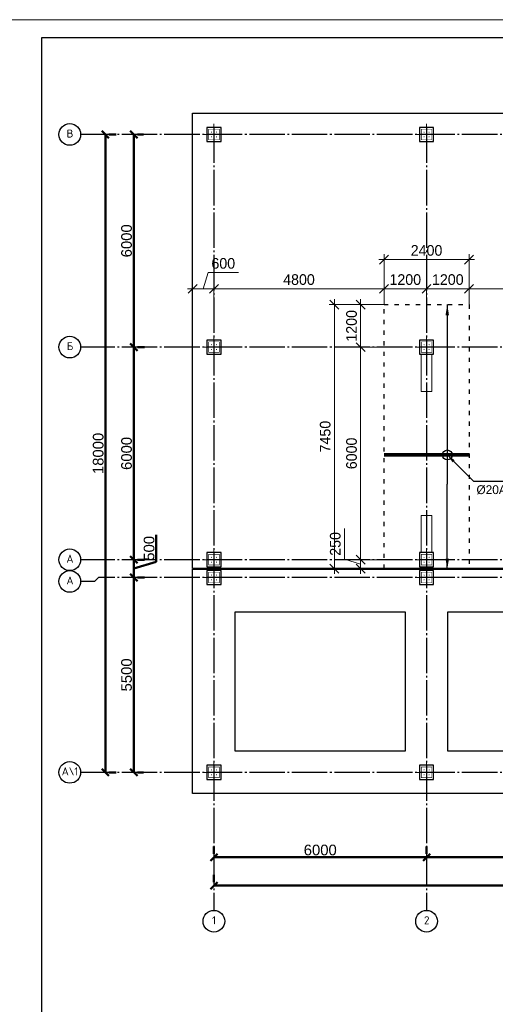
# Model space of a CAD drawing. Header units: millimetres. Extents: x -33345 to 4712671, y -3392 to 121473.
# Tile 59 of 256: x 444661 to 458082, y 58716 to 86501. Entities that reach past the tile are written whole.
import ezdxf
from ezdxf import colors
from ezdxf.entities.mleader import LeaderData, LeaderLine
from ezdxf.math import Vec2, Vec3

# ---------------------------------------------------------------- set-up
doc = ezdxf.new("R2010")
doc.units = ezdxf.units.MM
for name, pattern in [('ACAD_ISO03W100', [30, 12, -18]), ('CENTER2', [28.575, 19.05, -3.175, 3.175, -3.175]), ('ГОСТ 2.303 5', [24, 20, -1.5, 1, -1.5])]:
    doc.linetypes.add(name, pattern=pattern)
doc.layers.add('00-Axes', color=1, linetype='CENTER2')
doc.layers.add('A _razmer rtt', color=164, linetype='Continuous')
for name, color, linetype, lineweight in [('A _Devor rtt', 176, 'Continuous', 30), ('doors', 250, 'Continuous', 5), ('Lina', 7, 'Continuous', 20)]:
    doc.layers.add(name, color=color, linetype=linetype, lineweight=lineweight)
doc.styles.add('GOST-2.304_Type-B_italic', font='GOST Common Italic.ttf')
doc.styles.add('ISO', font='isocpeui.ttf')
doc.styles.add('ISOCPEUR_1.00', font='isocpeui.ttf')
doc.styles.add('RUS text aehalf', font='aehalf.shx', dxfattribs={"width": 0.7, "oblique": 15})
doc.styles.get("Standard").update_dxf_attribs({"font": 'arial.ttf'})
doc.styles.add('X-U-RW-01$0$StyleROMANS', font='GOTHIC.TTF')
doc.dimstyles.new('A', dxfattribs={"dimtxt": 300, "dimasz": 150, "dimexe": 100, "dimexo": 100, "dimgap": 50, "dimtad": 1, "dimdec": 0, "dimzin": 9, "dimtxsty": 'GOST-2.304_Type-B_italic', "dimblk": 'ARCHTICK', "dimcen": 0, "dimdle": 100, "dimclrd": 256, "dimclre": 256, "dimclrt": 256, "dimadec": 0, "dimazin": 2, "dimtm": 1e-09, "dimtfac": 1, "dimtdec": 0, "dimtmove": 1, "dimatfit": 3, "dimfxl": 1, "dimtolj": 1, "dimlwd": -1, "dimlwe": -1, "dimarcsym": 1})
doc.dimstyles.new('ISO-25$0', dxfattribs={"dimtxt": 300, "dimasz": 200, "dimexe": 100, "dimexo": 300, "dimgap": 50, "dimtad": 1, "dimdec": 0, "dimtxsty": 'Standard', "dimblk": 'OBLIQUE', "dimcen": 250, "dimadec": 0, "dimazin": 0, "dimtfac": 1, "dimtdec": 0, "dimtmove": 0, "dimatfit": 3, "dimldrblk": 'OBLIQUE', "dimfxl": 1.25, "dimarcsym": 0})
doc.dimstyles.new('RUS м100', dxfattribs={"dimscale": 0, "dimtxt": 250, "dimasz": 100, "dimexe": 100, "dimexo": 0, "dimgap": 70, "dimtad": 1, "dimdec": 0, "dimdsep": 46, "dimtxsty": 'RUS text aehalf', "dimblk": 'OBLIQUE', "dimcen": 0.09, "dimdle": 100, "dimclrd": 256, "dimclre": 256, "dimclrt": 256, "dimadec": 1, "dimazin": 2, "dimtfac": 1, "dimtdec": 0, "dimtofl": 0, "dimtmove": 0, "dimatfit": 3, "dimldrblk": 'OBLIQUE', "dimfxl": 300, "dimtolj": 1, "dimtzin": 0, "dimlwd": -1, "dimlwe": -1, "dimarcsym": 0})

# ---------------------------------------------------------------- blocks, each defined once
blk = doc.blocks.new('awe4tD')
at = {"layer": 'Lina', "ltscale": 10}
blk.add_lwpolyline([(-44239015, 22734378), (-44314815, 22734378), (-44314815, 22776378), (-44239015, 22776378)], close=True, dxfattribs=at)
at = {"layer": 'Lina', "lineweight": 30, "ltscale": 10}
blk.add_lwpolyline([(-44239515, 22734878), (-44312815, 22734878), (-44312815, 22775878), (-44239515, 22775878)], close=True, dxfattribs=at)
blk = doc.blocks.new('_Oblique')
at = {"color": 0, "linetype": 'ByBlock', "lineweight": -2}
blk.add_line((-0.5, -0.5), (0.5, 0.5), dxfattribs=at)
blk = doc.blocks.new('*D266')
at = {"color": 0, "lineweight": -2, "transparency": 16777216}
for p, q in [((-17273, -4026), (-17273, -4226)), ((-11273, -4026), (-11273, -4226)), ((-17273, -4326), (-11273, -4326))]:
    blk.add_line(p, q, dxfattribs=at)
at = {"layer": 'Defpoints', "color": 0, "lineweight": 30, "transparency": 16777216}
for p in [(-17273, -4326), (-11273, -4326), (-11273, -4326)]:
    blk.add_point(p, dxfattribs=at)
at = {"color": 0, "lineweight": -2, "transparency": 16777216, "xscale": 200, "yscale": 200, "zscale": 200, "rotation": 180}
blk.add_blockref('_Oblique', (-17273, -4326), dxfattribs=at)
at = {"color": 0, "lineweight": -2, "transparency": 16777216, "xscale": 200, "yscale": 200, "zscale": 200}
blk.add_blockref('_Oblique', (-11273, -4326), dxfattribs=at)
at = {"color": 0, "lineweight": 0, "transparency": 16777216, "insert": (-14273, -4123), "char_height": 300, "attachment_point": 5}
blk.add_mtext('6000', dxfattribs=at)
blk = doc.blocks.new('*D267')
at = {"color": 0, "lineweight": -2, "transparency": 16777216}
for p, q in [((-11273, -4026), (-11273, -4226)), ((-5273, -4026), (-5273, -4226)), ((-11273, -4326), (-5273, -4326))]:
    blk.add_line(p, q, dxfattribs=at)
at = {"layer": 'Defpoints', "color": 0, "lineweight": 30, "transparency": 16777216}
for p in [(-11273, -4326), (-5273, -4326), (-5273, -4326)]:
    blk.add_point(p, dxfattribs=at)
at = {"color": 0, "lineweight": -2, "transparency": 16777216, "xscale": 200, "yscale": 200, "zscale": 200, "rotation": 180}
blk.add_blockref('_Oblique', (-11273, -4326), dxfattribs=at)
at = {"color": 0, "lineweight": -2, "transparency": 16777216, "xscale": 200, "yscale": 200, "zscale": 200}
blk.add_blockref('_Oblique', (-5273, -4326), dxfattribs=at)
at = {"color": 0, "lineweight": 0, "transparency": 16777216, "insert": (-8273, -4123), "char_height": 300, "attachment_point": 5}
blk.add_mtext('6000', dxfattribs=at)
blk = doc.blocks.new('*D276')
at = {"color": 0, "lineweight": -2, "transparency": 16777216}
for p, q in [((-17273, -4826), (-17273, -5026)), ((42127, -4826), (42127, -5026)), ((42127, -5126), (-17273, -5126))]:
    blk.add_line(p, q, dxfattribs=at)
at = {"layer": 'Defpoints', "color": 0, "lineweight": 30, "transparency": 16777216}
for p in [(-17273, -5126), (-17273, -5126), (42127, -5126)]:
    blk.add_point(p, dxfattribs=at)
at = {"color": 0, "lineweight": -2, "transparency": 16777216, "xscale": 200, "yscale": 200, "zscale": 200, "rotation": 180}
blk.add_blockref('_Oblique', (-17273, -5126), dxfattribs=at)
at = {"color": 0, "lineweight": -2, "transparency": 16777216, "xscale": 200, "yscale": 200, "zscale": 200}
blk.add_blockref('_Oblique', (42127, -5126), dxfattribs=at)
at = {"color": 0, "lineweight": 0, "transparency": 16777216, "insert": (12427, -4923), "char_height": 300, "attachment_point": 5}
blk.add_mtext('59400', dxfattribs=at)
blk = doc.blocks.new('*D277')
at = {"color": 0, "lineweight": -2, "transparency": 16777216}
for p, q in [((-19534, 4069), (-19534, 10069)), ((-19234, 10069), (-19434, 10069)), ((-19234, 4069), (-19434, 4069))]:
    blk.add_line(p, q, dxfattribs=at)
at = {"layer": 'Defpoints', "color": 0, "lineweight": 30, "transparency": 16777216}
for p in [(-19534, 10069), (-19534, 10069), (-19534, 4069)]:
    blk.add_point(p, dxfattribs=at)
at = {"color": 0, "lineweight": -2, "transparency": 16777216, "xscale": 200, "yscale": 200, "zscale": 200}
for p, rotation in [((-19534, 10069), 90), ((-19534, 4069), 270)]:
    blk.add_blockref('_Oblique', p, dxfattribs=dict(at, rotation=rotation))
at = {"color": 0, "lineweight": 0, "transparency": 16777216, "insert": (-19738, 7069), "char_height": 300, "attachment_point": 5, "rotation": 90}
blk.add_mtext('6000', dxfattribs=at)
blk = doc.blocks.new('*D280')
at = {"color": 0, "lineweight": -2, "transparency": 16777216}
for p, q in [((-19534, 10069), (-19534, 16069)), ((-19263, 16069), (-19434, 16069)), ((-19234, 10069), (-19434, 10069))]:
    blk.add_line(p, q, dxfattribs=at)
at = {"layer": 'Defpoints', "color": 0, "lineweight": 30, "transparency": 16777216}
for p in [(-19563, 16069), (-19534, 16069), (-19534, 10069)]:
    blk.add_point(p, dxfattribs=at)
at = {"color": 0, "lineweight": -2, "transparency": 16777216, "xscale": 200, "yscale": 200, "zscale": 200}
for p, rotation in [((-19534, 16069), 90), ((-19534, 10069), 270)]:
    blk.add_blockref('_Oblique', p, dxfattribs=dict(at, rotation=rotation))
at = {"color": 0, "lineweight": 0, "transparency": 16777216, "insert": (-19738, 13069), "char_height": 300, "attachment_point": 5, "rotation": 90}
blk.add_mtext('6000', dxfattribs=at)
blk = doc.blocks.new('*D278')
at = {"color": 0, "lineweight": -2, "transparency": 16777216}
for p, q in [((-20334, 16069), (-20334, -1931)), ((-20034, 16069), (-20234, 16069)), ((-20034, -1931), (-20234, -1931))]:
    blk.add_line(p, q, dxfattribs=at)
at = {"layer": 'Defpoints', "color": 0, "lineweight": 30, "transparency": 16777216}
for p in [(-20334, 16069), (-20334, -1931), (-20334, -1931)]:
    blk.add_point(p, dxfattribs=at)
at = {"color": 0, "lineweight": -2, "transparency": 16777216, "xscale": 200, "yscale": 200, "zscale": 200}
for p, rotation in [((-20334, 16069), 90), ((-20334, -1931), 270)]:
    blk.add_blockref('_Oblique', p, dxfattribs=dict(at, rotation=rotation))
at = {"color": 0, "lineweight": 0, "transparency": 16777216, "insert": (-20538, 7069), "char_height": 300, "attachment_point": 5, "rotation": 90}
blk.add_mtext('18000', dxfattribs=at)
blk = doc.blocks.new('*D281')
at = {"color": 0, "lineweight": -2, "transparency": 16777216}
for p, q in [((-19534, 3569), (-19534, -1931)), ((-19234, 3569), (-19434, 3569)), ((-19263, -1931), (-19434, -1931))]:
    blk.add_line(p, q, dxfattribs=at)
at = {"layer": 'Defpoints', "color": 0, "lineweight": 30, "transparency": 16777216}
for p in [(-19534, 3569), (-19563, -1931), (-19534, -1931)]:
    blk.add_point(p, dxfattribs=at)
at = {"color": 0, "lineweight": -2, "transparency": 16777216, "xscale": 200, "yscale": 200, "zscale": 200}
for p, rotation in [((-19534, 3569), 90), ((-19534, -1931), 270)]:
    blk.add_blockref('_Oblique', p, dxfattribs=dict(at, rotation=rotation))
at = {"color": 0, "lineweight": 0, "transparency": 16777216, "insert": (-19738, 819), "char_height": 300, "attachment_point": 5, "rotation": 90}
blk.add_mtext('5500', dxfattribs=at)
blk = doc.blocks.new('*D279')
at = {"color": 0, "lineweight": -2, "transparency": 16777216}
for p, q in [((-18899, 4010), (-18899, 4772)), ((-19533, 3569), (-19533, 4069)), ((-19533, 3819), (-18899, 4010)), ((-19233, 4069), (-19433, 4069)), ((-19234, 3569), (-19433, 3569))]:
    blk.add_line(p, q, dxfattribs=at)
at = {"layer": 'Defpoints', "color": 0, "lineweight": 30, "transparency": 16777216}
for p in [(-19533, 4069), (-19533, 4069), (-19534, 3569)]:
    blk.add_point(p, dxfattribs=at)
at = {"color": 0, "lineweight": -2, "transparency": 16777216, "xscale": 200, "yscale": 200, "zscale": 200}
for p, rotation in [((-19533, 4069), 90), ((-19533, 3569), 270)]:
    blk.add_blockref('_Oblique', p, dxfattribs=dict(at, rotation=rotation))
at = {"color": 0, "lineweight": 0, "transparency": 16777216, "insert": (-19102, 4391), "char_height": 300, "attachment_point": 5, "rotation": 90}
blk.add_mtext('500', dxfattribs=at)
blk = doc.blocks.new('column')
at = {"lineweight": 0}
for points in [[(-68, 56, -1), (-68, 86, -1)], [(68, 56, 1), (68, 86, 1)], [(-68, -56, 1), (-68, -86, 1)], [(68, -56, -1), (68, -86, -1)]]:
    blk.add_hatch(color=0, dxfattribs=at).paths.add_polyline_path(points)
at = {"color": 0, "lineweight": 0}
for p, q in [((0, 300), (0, -300)), ((300, 0), (-300, 0))]:
    blk.add_line(p, q, dxfattribs=at)
at = {"lineweight": 30}
blk.add_lwpolyline([(-200, 200), (200, 200), (200, -200), (-200, -200)], close=True, dxfattribs=at)
at = {"color": 0, "lineweight": 0, "const_width": 15}
blk.add_lwpolyline([(150, -150), (150, 150), (-150, 150), (-150, -150)], close=True, dxfattribs=at)
blk = doc.blocks.new('_ArchTick')
at = {"color": 0, "linetype": 'ByBlock', "const_width": 0.15}
blk.add_lwpolyline([(-0.5, -0.5), (0.5, 0.5)], dxfattribs=at)
blk = doc.blocks.new('*D3133')
at = {"layer": 'Defpoints', "color": 0, "ltscale": 10, "transparency": 16777216}
for p in [(450142, 78908), (449542, 78282), (450142, 78282)]:
    blk.add_point(p, dxfattribs=at)
at = {"layer": 'doors', "ltscale": 10, "transparency": 16777216}
for p, q in [((449842, 78908), (449979, 79366)), ((449979, 79366), (450832, 79366)), ((449542, 78282), (449542, 79058)), ((450142, 78282), (450142, 79058)), ((449392, 78908), (450292, 78908))]:
    blk.add_line(p, q, dxfattribs=at)
at = {"layer": 'doors', "ltscale": 10, "transparency": 16777216, "xscale": 250, "yscale": 250, "zscale": 250, "rotation": 180}
blk.add_blockref('_Oblique', (449542, 78908), dxfattribs=at)
at = {"layer": 'doors', "ltscale": 10, "transparency": 16777216, "xscale": 250, "yscale": 250, "zscale": 250}
blk.add_blockref('_Oblique', (450142, 78908), dxfattribs=at)
at = {"layer": 'doors', "ltscale": 10, "transparency": 16777216, "insert": (450406, 79623), "char_height": 300, "attachment_point": 5, "style": 'X-U-RW-01$0$StyleROMANS'}
blk.add_mtext('\\A1;600', dxfattribs=at)
blk = doc.blocks.new('*D3134')
at = {"layer": 'Defpoints', "color": 0, "ltscale": 100, "transparency": 16777216}
for p in [(454942, 78908), (454942, 78462), (450142, 78282)]:
    blk.add_point(p, dxfattribs=at)
at = {"layer": 'doors', "ltscale": 100, "transparency": 16777216}
for p, q in [((450142, 78282), (450142, 79058)), ((454942, 78462), (454942, 79058)), ((449992, 78908), (455092, 78908))]:
    blk.add_line(p, q, dxfattribs=at)
at = {"layer": 'doors', "ltscale": 100, "transparency": 16777216, "xscale": 250, "yscale": 250, "zscale": 250, "rotation": 180}
blk.add_blockref('_Oblique', (450142, 78908), dxfattribs=at)
at = {"layer": 'doors', "ltscale": 100, "transparency": 16777216, "xscale": 250, "yscale": 250, "zscale": 250}
blk.add_blockref('_Oblique', (454942, 78908), dxfattribs=at)
at = {"layer": 'doors', "lineweight": 13, "ltscale": 100, "transparency": 16777216, "insert": (452542, 79166), "char_height": 300, "attachment_point": 5, "style": 'X-U-RW-01$0$StyleROMANS'}
blk.add_mtext('\\A1;4800', dxfattribs=at)
blk = doc.blocks.new('*D3153')
at = {"layer": 'Defpoints', "color": 0, "ltscale": 100, "transparency": 16777216}
for p in [(456142, 78908), (454942, 78462), (456142, 78462)]:
    blk.add_point(p, dxfattribs=at)
at = {"layer": 'doors', "ltscale": 100, "transparency": 16777216}
for p, q in [((454942, 78462), (454942, 79058)), ((456142, 78462), (456142, 79058)), ((454792, 78908), (456292, 78908))]:
    blk.add_line(p, q, dxfattribs=at)
at = {"layer": 'doors', "ltscale": 100, "transparency": 16777216, "xscale": 250, "yscale": 250, "zscale": 250, "rotation": 180}
blk.add_blockref('_Oblique', (454942, 78908), dxfattribs=at)
at = {"layer": 'doors', "ltscale": 100, "transparency": 16777216, "xscale": 250, "yscale": 250, "zscale": 250}
blk.add_blockref('_Oblique', (456142, 78908), dxfattribs=at)
at = {"layer": 'doors', "lineweight": 13, "ltscale": 100, "transparency": 16777216, "insert": (455542, 79166), "char_height": 300, "attachment_point": 5, "style": 'X-U-RW-01$0$StyleROMANS'}
blk.add_mtext('\\A1;1200', dxfattribs=at)
blk = doc.blocks.new('*D3154')
at = {"layer": 'Defpoints', "color": 0, "ltscale": 100, "transparency": 16777216}
for p in [(457342, 78908), (456142, 78462), (457342, 78462)]:
    blk.add_point(p, dxfattribs=at)
at = {"layer": 'doors', "ltscale": 100, "transparency": 16777216}
for p, q in [((456142, 78462), (456142, 79058)), ((457342, 78462), (457342, 79058)), ((455992, 78908), (457492, 78908))]:
    blk.add_line(p, q, dxfattribs=at)
at = {"layer": 'doors', "ltscale": 100, "transparency": 16777216, "xscale": 250, "yscale": 250, "zscale": 250, "rotation": 180}
blk.add_blockref('_Oblique', (456142, 78908), dxfattribs=at)
at = {"layer": 'doors', "ltscale": 100, "transparency": 16777216, "xscale": 250, "yscale": 250, "zscale": 250}
blk.add_blockref('_Oblique', (457342, 78908), dxfattribs=at)
at = {"layer": 'doors', "lineweight": 13, "ltscale": 100, "transparency": 16777216, "insert": (456742, 79166), "char_height": 300, "attachment_point": 5, "style": 'X-U-RW-01$0$StyleROMANS'}
blk.add_mtext('\\A1;1200', dxfattribs=at)
blk = doc.blocks.new('*D3155')
at = {"layer": 'Defpoints', "color": 0, "ltscale": 100, "transparency": 16777216}
for p in [(461142, 78908), (457342, 78462), (461142, 78262)]:
    blk.add_point(p, dxfattribs=at)
at = {"layer": 'doors', "ltscale": 100, "transparency": 16777216}
for p, q in [((457342, 78462), (457342, 79058)), ((461142, 78262), (461142, 79058)), ((457192, 78908), (461292, 78908))]:
    blk.add_line(p, q, dxfattribs=at)
at = {"layer": 'doors', "ltscale": 100, "transparency": 16777216, "xscale": 250, "yscale": 250, "zscale": 250, "rotation": 180}
blk.add_blockref('_Oblique', (457342, 78908), dxfattribs=at)
at = {"layer": 'doors', "ltscale": 100, "transparency": 16777216, "xscale": 250, "yscale": 250, "zscale": 250}
blk.add_blockref('_Oblique', (461142, 78908), dxfattribs=at)
at = {"layer": 'doors', "lineweight": 13, "ltscale": 100, "transparency": 16777216, "insert": (459242, 79166), "char_height": 300, "attachment_point": 5, "style": 'X-U-RW-01$0$StyleROMANS'}
blk.add_mtext('\\A1;3800', dxfattribs=at)
blk = doc.blocks.new('*D3181')
at = {"layer": 'Defpoints', "color": 0, "ltscale": 100, "transparency": 16777216}
for p in [(454942, 78462), (454283, 77262), (454942, 77262)]:
    blk.add_point(p, dxfattribs=at)
at = {"layer": 'doors', "ltscale": 100, "transparency": 16777216}
for p, q in [((454942, 78462), (454133, 78462)), ((454283, 78612), (454283, 77112)), ((454942, 77262), (454133, 77262))]:
    blk.add_line(p, q, dxfattribs=at)
at = {"layer": 'doors', "ltscale": 100, "transparency": 16777216, "xscale": 250, "yscale": 250, "zscale": 250}
for p, rotation in [((454283, 78462), 90), ((454283, 77262), 270)]:
    blk.add_blockref('_Oblique', p, dxfattribs=dict(at, rotation=rotation))
at = {"layer": 'doors', "lineweight": 13, "ltscale": 100, "transparency": 16777216, "insert": (454026, 77862), "char_height": 300, "attachment_point": 5, "rotation": 90, "style": 'X-U-RW-01$0$StyleROMANS'}
blk.add_mtext('\\A1;1200', dxfattribs=at)
blk = doc.blocks.new('*D3182')
at = {"layer": 'Defpoints', "color": 0, "ltscale": 100, "transparency": 16777216}
for p in [(454942, 77262), (454283, 71262), (454942, 71262)]:
    blk.add_point(p, dxfattribs=at)
at = {"layer": 'doors', "ltscale": 100, "transparency": 16777216}
for p, q in [((454942, 77262), (454133, 77262)), ((454283, 77412), (454283, 71112)), ((454942, 71262), (454133, 71262))]:
    blk.add_line(p, q, dxfattribs=at)
at = {"layer": 'doors', "ltscale": 100, "transparency": 16777216, "xscale": 250, "yscale": 250, "zscale": 250}
for p, rotation in [((454283, 77262), 90), ((454283, 71262), 270)]:
    blk.add_blockref('_Oblique', p, dxfattribs=dict(at, rotation=rotation))
at = {"layer": 'doors', "lineweight": 13, "ltscale": 100, "transparency": 16777216, "insert": (454026, 74262), "char_height": 300, "attachment_point": 5, "rotation": 90, "style": 'X-U-RW-01$0$StyleROMANS'}
blk.add_mtext('\\A1;6000', dxfattribs=at)
blk = doc.blocks.new('*D3183')
at = {"layer": 'Defpoints', "color": 0, "ltscale": 100, "transparency": 16777216}
for p in [(454942, 71262), (454283, 71012), (454942, 71012)]:
    blk.add_point(p, dxfattribs=at)
at = {"layer": 'doors', "ltscale": 100, "transparency": 16777216}
for p, q in [((453826, 71274), (453826, 72143)), ((454283, 71412), (454283, 70862)), ((454283, 71137), (453826, 71274)), ((454942, 71262), (454133, 71262)), ((454942, 71012), (454133, 71012))]:
    blk.add_line(p, q, dxfattribs=at)
at = {"layer": 'doors', "ltscale": 100, "transparency": 16777216, "xscale": 250, "yscale": 250, "zscale": 250}
for p, rotation in [((454283, 71262), 90), ((454283, 71012), 270)]:
    blk.add_blockref('_Oblique', p, dxfattribs=dict(at, rotation=rotation))
at = {"layer": 'doors', "lineweight": 13, "ltscale": 100, "transparency": 16777216, "insert": (453568, 71708), "char_height": 300, "attachment_point": 5, "rotation": 90, "style": 'X-U-RW-01$0$StyleROMANS'}
blk.add_mtext('\\A1;250', dxfattribs=at)
blk = doc.blocks.new('*D1922')
at = {"layer": 'Defpoints', "color": 0, "ltscale": 100, "transparency": 16777216}
for p in [(454942, 78462), (453541, 71012), (454942, 71012)]:
    blk.add_point(p, dxfattribs=at)
at = {"layer": 'doors', "ltscale": 100, "transparency": 16777216}
for p, q in [((454942, 78462), (453391, 78462)), ((453541, 78612), (453541, 70862)), ((454942, 71012), (453391, 71012))]:
    blk.add_line(p, q, dxfattribs=at)
at = {"layer": 'doors', "ltscale": 100, "transparency": 16777216, "xscale": 250, "yscale": 250, "zscale": 250}
for p, rotation in [((453541, 78462), 90), ((453541, 71012), 270)]:
    blk.add_blockref('_Oblique', p, dxfattribs=dict(at, rotation=rotation))
at = {"layer": 'doors', "lineweight": 13, "ltscale": 100, "transparency": 16777216, "insert": (453283, 74737), "char_height": 300, "attachment_point": 5, "rotation": 90, "style": 'X-U-RW-01$0$StyleROMANS'}
blk.add_mtext('\\A1;7450', dxfattribs=at)
blk = doc.blocks.new('*D1938')
at = {"layer": 'Defpoints', "color": 0, "ltscale": 100, "transparency": 16777216}
for p in [(457342, 79732), (454942, 78462), (457342, 78462)]:
    blk.add_point(p, dxfattribs=at)
at = {"layer": 'doors', "ltscale": 100, "transparency": 16777216}
for p, q in [((454942, 78462), (454942, 79882)), ((457342, 78462), (457342, 79882)), ((454792, 79732), (457492, 79732))]:
    blk.add_line(p, q, dxfattribs=at)
at = {"layer": 'doors', "ltscale": 100, "transparency": 16777216, "xscale": 250, "yscale": 250, "zscale": 250, "rotation": 180}
blk.add_blockref('_Oblique', (454942, 79732), dxfattribs=at)
at = {"layer": 'doors', "ltscale": 100, "transparency": 16777216, "xscale": 250, "yscale": 250, "zscale": 250}
blk.add_blockref('_Oblique', (457342, 79732), dxfattribs=at)
at = {"layer": 'doors', "lineweight": 13, "ltscale": 100, "transparency": 16777216, "insert": (456142, 79989), "char_height": 300, "attachment_point": 5, "style": 'X-U-RW-01$0$StyleROMANS'}
blk.add_mtext('\\A1;2400', dxfattribs=at)
blk = doc.blocks.new('gfffggfsre')
at = {"layer": '00-Axes', "color": 251, "linetype": 'ГОСТ 2.303 5', "ltscale": 50, "true_color": 0x636466}
for points in [[(-17273, 16269.4), (-17273, -5825.8)], [(-11273, 16269.4), (-11273, -5825.8)], [(42327, 16069.4), (-21034.5, 16069.4)], [(42327, 10069.4), (-21034.5, 10069.4)], [(42327, 4069.4), (-21034.5, 4069.4)], [(42327, 3569.4), (-20533.9, 3569.4), (-20643.6, 3457.5), (-21034.5, 3457.5)], [(42327, -1930.6), (-21034.5, -1930.6)]]:
    blk.add_lwpolyline(points, dxfattribs=at)
at = {"layer": '00-Axes', "color": 219, "linetype": 'ByBlock', "ltscale": 100, "true_color": 0x642165}
for centre in [(-21340.4, 16069.4), (-21340.4, 10069.4), (-21340.4, 4069.4), (-21340.4, 3457.5), (-21340.4, -1930.6), (-17273, -6131.8), (-11273, -6131.8)]:
    blk.add_circle(centre, 306, dxfattribs=at)
at = {"layer": '00-Axes', "color": 219, "linetype": 'ByBlock', "ltscale": 100, "true_color": 0x642165, "char_height": 226.059, "attachment_point": 1, "style": 'ISOCPEUR_1.00'}
for s, insert in [('\\pxqc;{\\fISOCPEUR|b0|i0|c204|p34;В}', (-21721.6, 16209.2)), ('\\pxqc;{\\fISOCPEUR|b0|i0|c204|p34;Б}', (-21721.6, 10209.2)), ('\\pxqc;{\\fISOCPEUR|b0|i0|c204|p34;А}', (-21721.6, 4209.2)), ('\\pxqc;{\\fISOCPEUR|b0|i0|c204|p34;А}', (-21721.6, 3597.3)), ('\\pxqc;{\\fISOCPEUR|b0|i0|c204|p34;А\\\\1}', (-21721.6, -1790.8)), ('\\pxqc;{\\fISOCPEUR|b0|i0|c204|p34;1}', (-17654.2, -5991.9)), ('\\pxqc;{\\fISOCPEUR|b0|i0|c204|p34;2}', (-11654.2, -5991.9))]:
    blk.add_mtext_dynamic_manual_height_columns(s, width=772.479, gutter_width=706.4, heights=[0], dxfattribs=dict(at, insert=insert))
at = {"color": 18, "lineweight": 0, "true_color": 0x000000}
for base, p1, p2, picture, middle in [((-20334.5, -1930.6), (-20334.5, 16069.4), (-20334.5, -1930.6), '*D278', (-20537.6, 7069.4)), ((-19534.5, 10069.4), (-19534.5, 4069.4), (-19534.5, 10069.4), '*D277', (-19737.6, 7069.4)), ((-19534.5, -1930.6), (-19534.5, 3569.4), (-19563.2, -1930.6), '*D281', (-19737.6, 819.4))]:
    dim = blk.add_linear_dim(base=base, p1=p1, p2=p2, angle=90, dimstyle='ISO-25$0', dxfattribs=at)
    dim.commit()
    dim.dimension.update_dxf_attribs({"geometry": picture, "text_midpoint": middle})
for base, p1, p2, picture, middle in [((-19534.5, 16069.4), (-19534.5, 10069.4), (-19563.2, 16069.4), '*D280', (-19737.6, 13069.4)), ((-19533.2, 4069.4), (-19534.5, 3569.4), (-19533.2, 4069.4), '*D279', (-19101.9, 4059.8))]:
    dim = blk.add_linear_dim(base=base, p1=p1, p2=p2, angle=90, dimstyle='ISO-25$0', override={"dimtmove": 1}, dxfattribs=at)
    dim.commit()
    dim.dimension.update_dxf_attribs({"geometry": picture, "text_midpoint": middle})
for base, p1, p2, picture, middle in [((-11273, -4325.8), (-17273, -4325.8), (-11273, -4325.8), '*D266', (-14273, -4122.6)), ((-5273, -4325.8), (-11273, -4325.8), (-5273, -4325.8), '*D267', (-8273, -4122.6)), ((-17273, -5125.8), (42127, -5125.8), (-17273, -5125.8), '*D276', (12427, -4922.6))]:
    dim = blk.add_linear_dim(base=base, p1=p1, p2=p2, dimstyle='ISO-25$0', dxfattribs=at)
    dim.commit()
    dim.dimension.update_dxf_attribs({"geometry": picture, "text_midpoint": middle})

msp = doc.modelspace()

# ---------------------------------------------------------------- linework, layer by layer
at = {"color": 5, "lineweight": 30, "ltscale": 10}
for points in [[(449542.185, 71011.959), (449542.185, 83861.959), (510142.185, 83861.959), (510142.185, 71011.959)], [(449542.185, 70991.959), (468742.185, 70991.959), (468742.185, 68061.959), (468742.185, 68061.959), (468742.185, 64661.959), (449542.185, 64661.959)], [(450742.185, 69791.959), (455542.185, 69791.959), (455542.185, 65861.959), (450742.185, 65861.959)], [(456742.185, 69791.959), (461542.185, 69791.959), (461542.185, 65861.959), (456742.185, 65861.959)]]:
    msp.add_lwpolyline(points, close=True, dxfattribs=at)
at = {"color": 5, "linetype": 'ACAD_ISO03W100', "lineweight": 30, "ltscale": 10}
msp.add_lwpolyline([(454942.185, 78461.959), (457342.185, 78461.959), (457342.185, 71011.959), (454942.185, 71011.959)], close=True, dxfattribs=at)
at = {"color": 244, "true_color": 0x991b1e, "const_width": 100}
msp.add_lwpolyline([(457342.187, 74219.659), (454942.185, 74219.659)], dxfattribs=at)
msp.add_circle((456726.734, 74219.659), 140)
at = {"layer": 'A _Devor rtt', "color": 192, "lineweight": 13, "ltscale": 10}
for points in [[(456292.185, 76011.959), (456292.185, 77061.959), (455992.185, 77061.959), (455992.185, 76011.959)], [(455992.185, 72511.959), (455992.185, 71461.959), (456292.185, 71461.959), (456292.185, 72511.959)]]:
    msp.add_lwpolyline(points, close=True, dxfattribs=at)

# ---------------------------------------------------------------- block references
msp.add_blockref('awe4tD', (44758103.28, -22689876.566))
at = {"color": 244, "lineweight": 50, "true_color": 0x991b1e}
msp.add_blockref('gfffggfsre', (467415.221, 67192.552), dxfattribs=at)
at = {"xscale": -1, "rotation": 270}
for p in [(450142.185, 83261.959), (456142.185, 83261.959), (450142.185, 77261.959), (456142.185, 77261.959), (450142.185, 71261.959), (456142.185, 71261.959), (450142.185, 70761.959), (456142.185, 70761.959), (450142.185, 65261.959), (456142.185, 65261.959)]:
    msp.add_blockref('column', p, dxfattribs=at)

# ---------------------------------------------------------------- texts
at = {"attachment_point": 1}
for s, insert, char_height, width, style in [('\\pi4343.31532;{\\LА-А\\P\\pi0;Армирование приямка. M 1:20}', (351439.431, 62275.551), 500, 9875.6458, 'ISO'), ('\\pi459.54;{\\LСечение 1-1}', (313715.202, 60078.462), 400, 17728.76474, 'X-U-RW-01$0$StyleROMANS')]:
    msp.add_mtext(s, dxfattribs=dict(at, insert=insert, char_height=char_height, width=width, style=style))
at = {"layer": 'A _razmer rtt', "insert": (440751.825, 74306.708), "char_height": 300, "width": 2125.65341, "attachment_point": 1, "style": 'X-U-RW-01$0$StyleROMANS'}
msp.add_mtext('\\pi787.25852;X-1\\P\\pi400.23201;шаг 400', dxfattribs=at)

# ---------------------------------------------------------------- dimensions: what is measured, and where the dimension line sits
at = {"layer": 'doors', "color": 0, "lineweight": 13, "ltscale": 100}
for base, p1, p2, picture, middle in [((457342.185, 79731.587), (454942.185, 78461.959), (457342.185, 78461.959), '*D1938', (456142.185, 79989.133)), ((454942.185, 78908.073), (450142.185, 78282.032), (454942.185, 78461.959), '*D3134', (452542.185, 79165.619)), ((456142.185, 78908.073), (454942.185, 78461.959), (456142.185, 78461.959), '*D3153', (455542.185, 79165.619)), ((457342.185, 78908.073), (456142.185, 78461.959), (457342.185, 78461.959), '*D3154', (456742.185, 79165.619)), ((461142.185, 78908.073), (457342.185, 78461.959), (461142.185, 78261.959), '*D3155', (459242.185, 79165.619))]:
    dim = msp.add_linear_dim(base=base, p1=p1, p2=p2, dimstyle='RUS м100', override={"dimscale": 1, "dimtxt": 300, "dimasz": 250, "dimexe": 150, "dimgap": 100, "dimtxsty": 'X-U-RW-01$0$StyleROMANS', "dimdle": 150, "dimtmove": 1}, dxfattribs=at)
    dim.commit()
    dim.dimension.update_dxf_attribs({"geometry": picture, "text_midpoint": middle})
at = {"layer": 'doors', "ltscale": 10}
dim = msp.add_linear_dim(base=(450142.185, 78908.073), p1=(449542.185, 78282.032), p2=(450142.185, 78282.032), dimstyle='RUS м100', override={"dimscale": 1, "dimtxt": 300, "dimasz": 250, "dimexe": 150, "dimgap": 100, "dimtxsty": 'X-U-RW-01$0$StyleROMANS', "dimdle": 150, "dimtmove": 1}, dxfattribs=at)
dim.commit()
dim.dimension.update_dxf_attribs({"geometry": '*D3133', "text_midpoint": (450079.449, 79623.165)})
at = {"layer": 'doors', "color": 0, "lineweight": 13, "ltscale": 100}
for base, p1, p2, picture, middle in [((453540.818, 71011.959), (454942.185, 78461.959), (454942.185, 71011.959), '*D1922', (453283.272, 74736.959)), ((454283.221, 77261.959), (454942.185, 78461.959), (454942.185, 77261.959), '*D3181', (454025.675, 77861.959)), ((454283.221, 71261.959), (454942.185, 77261.959), (454942.185, 71261.959), '*D3182', (454025.675, 74261.959)), ((454283.221, 71011.959), (454942.185, 71261.959), (454942.185, 71011.959), '*D3183', (453568.129, 71374.223))]:
    dim = msp.add_linear_dim(base=base, p1=p1, p2=p2, angle=90, dimstyle='RUS м100', override={"dimscale": 1, "dimtxt": 300, "dimasz": 250, "dimexe": 150, "dimgap": 100, "dimtxsty": 'X-U-RW-01$0$StyleROMANS', "dimdle": 150, "dimtmove": 1}, dxfattribs=at)
    dim.commit()
    dim.dimension.update_dxf_attribs({"geometry": picture, "text_midpoint": middle})

# ---------------------------------------------------------------- leaders
for points in [[(456726.727, 78460.392), (456726.732, 73391.67)], [(456726.728, 70991.959), (456726.732, 73391.67)]]:
    msp.add_leader(points, dimstyle='A', override={"dimasz": 300, "dimtad": 0})
at = {"lineweight": 25, "ltscale": 100}
ml = msp.add_multileader_mtext('Standard', dxfattribs=at)
ml.set_content('1\\P%%C20AIII/ш.200', color=256, style='X-U-RW-01$0$StyleROMANS')
ml.set_leader_properties()
ml.build(insert=Vec2(0, 0))
ml.multileader.update_dxf_attribs({"text_left_attachment_type": 6, "text_right_attachment_type": 6, "dogleg_length": 0.36, "arrow_head_size": 250})
ctx = ml.context
ctx.base_point, ctx.char_height, ctx.arrow_head_size, ctx.plane_origin = Vec3(457467.58, 73480.669), 250, 250, Vec3(464692.406, 71007.28)
ctx.left_attachment, ctx.right_attachment, ctx.text_align_type = 6, 6, 1
notes = []
notes.append((ctx, [(1, (1, 1, 0), (457467.22, 73480.669), (1, 0), 0.36, [(0, [(456726.734, 74219.659)], 0, [])])]))
ctx.mtext.insert, ctx.mtext.defined_height, ctx.mtext.alignment, ctx.mtext.flow_direction = Vec3(458623.217, 73780.669), 460.074, 2, 5
for ctx, leaders in notes:
    for number, flags, end, landing, length, lines in leaders:
        leader = LeaderData()
        leader.index, (leader.has_last_leader_line, leader.has_dogleg_vector, leader.attachment_direction) = number, flags
        leader.last_leader_point, leader.dogleg_vector, leader.dogleg_length = Vec3(end), Vec3(landing), length
        for number, points, colour, breaks in lines:
            line = LeaderLine()
            line.index, line.vertices, line.color, line.breaks = number, Vec3.list(points), colors.encode_raw_color(colour), breaks
            leader.lines.append(line)
        ctx.leaders.append(leader)

doc.saveas('drawing.dxf')
